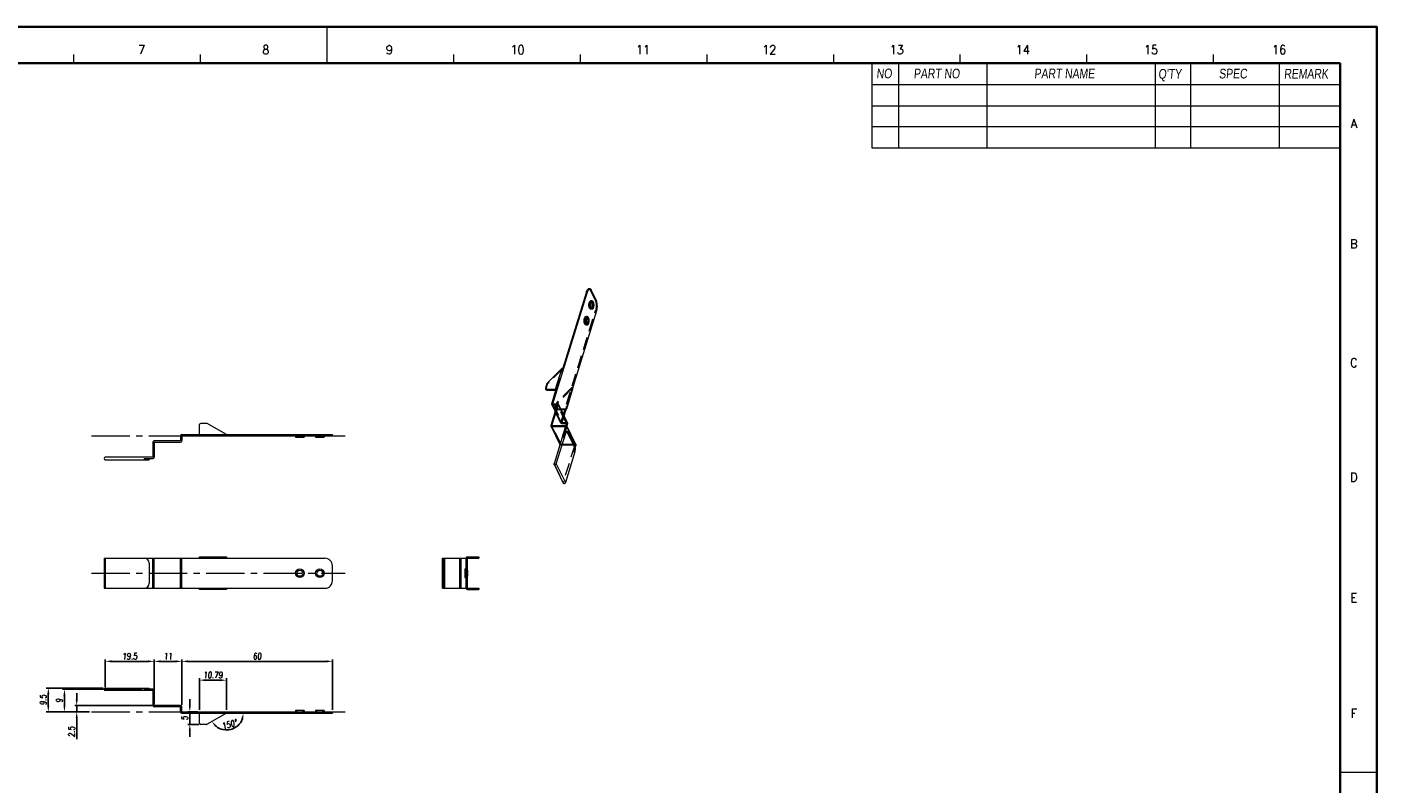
# Model space of a CAD drawing. Header units: millimetres. Extents: x 4065 to 8083, y -652 to 5416.
# Tile 12 of 256: x 4446 to 4984, y -350 to -49. Entities that reach past the tile are written whole.
import ezdxf
from ezdxf.enums import TextEntityAlignment as Align

# ---------------------------------------------------------------- set-up
doc = ezdxf.new("R2010")
doc.units = ezdxf.units.MM
doc.header["$LTSCALE"] = 0.8
doc.header["$PDMODE"] = 3
doc.header["$PDSIZE"] = 0.3125
doc.linetypes.add('CENTER2', pattern=[28.575, 19.05, -3.175, 3.175, -3.175])
doc.linetypes.add('HIDDEN', pattern=[9.525, 6.35, -3.175])
doc.layers.get('0').update_dxf_attribs({"linetype": 'CONTINUOUS', "lineweight": 0})
doc.layers.get('Defpoints').update_dxf_attribs({"linetype": 'CONTINUOUS', "lineweight": 0})
for name, color, linetype, lineweight in [('2', 3, 'CONTINUOUS', 0), ('3', 5, 'HIDDEN', 0), ('4', 1, 'CENTER2', 9)]:
    doc.layers.add(name, color=color, linetype=linetype, lineweight=lineweight)
doc.styles.get("Standard").update_dxf_attribs({"font": 'romans.shx', "width": 0.8, "oblique": 5, "bigfont": 'whgtxt.shx'})
doc.dimstyles.get("Standard").update_dxf_attribs({"dimtxt": 2.5, "dimasz": 2.5, "dimexe": 0.8, "dimexo": 0.8, "dimgap": 0.8, "dimtad": 1, "dimdsep": 46, "dimtxsty": 'Standard', "dimcen": 0, "dimclrd": 3, "dimclre": 3, "dimclrt": 3, "dimazin": 0, "dimtp": 0.001, "dimtm": 0.001, "dimtfac": 1, "dimtmove": 0, "dimatfit": 3, "dimfxl": 0, "dimtolj": 1, "dimarcsym": 0})

# ---------------------------------------------------------------- blocks, each defined once
blk = doc.blocks.new('*D637')
at = {"layer": '2', "color": 3, "lineweight": -2}
for p, q in [((4511.16, -319.32), (4511.16, -316.82)), ((4514.2, -321.82), (4510.36, -321.82)), ((4511.16, -321.82), (4511.16, -326.82)), ((4514.7, -326.82), (4510.36, -326.82)), ((4511.16, -329.32), (4511.16, -331.82))]:
    blk.add_line(p, q, dxfattribs=at)
at = {"layer": '2', "color": 3}
for points in [[(4510.75, -319.32), (4511.58, -319.32), (4511.16, -321.82)], [(4510.75, -329.32), (4511.58, -329.32), (4511.16, -326.82)]]:
    blk.add_solid(points, dxfattribs=at)
at = {"layer": 'Defpoints', "color": 0}
for p in [(4515, -321.82), (4511.16, -326.82), (4515.5, -326.82)]:
    blk.add_point(p, dxfattribs=at)
at = {"layer": '2', "color": 3, "insert": (4509.11, -324.32), "char_height": 2.5, "attachment_point": 5, "rotation": 90}
blk.add_mtext('\\A1;5', dxfattribs=at)
blk = doc.blocks.new('*D638')
at = {"layer": '2', "color": 3, "lineweight": -2}
for p, q in [((4515, -321.02), (4515, -308.4)), ((4517.5, -309.2), (4523.3, -309.2)), ((4525.8, -321.02), (4525.8, -308.4))]:
    blk.add_line(p, q, dxfattribs=at)
at = {"layer": '2', "color": 3}
for points in [[(4517.5, -308.78), (4517.5, -309.62), (4515, -309.2)], [(4523.3, -308.78), (4523.3, -309.62), (4525.8, -309.2)]]:
    blk.add_solid(points, dxfattribs=at)
at = {"layer": 'Defpoints', "color": 0}
for p in [(4525.8, -309.2), (4515, -321.82), (4525.8, -321.82)]:
    blk.add_point(p, dxfattribs=at)
at = {"layer": '2', "color": 3, "insert": (4520.4, -307.15), "char_height": 2.5, "attachment_point": 5}
blk.add_mtext('\\A1;10.79', dxfattribs=at)
blk = doc.blocks.new('*D639')
at = {"layer": '2', "color": 3, "lineweight": -2}
blk.add_arc((4525.8, -322.32), 6.72, 231.4268, 338.5732, dxfattribs=at)
at = {"layer": '2', "color": 3}
for points in [[(4531.65, -324.7), (4532.47, -324.86), (4532.52, -322.32)], [(4521.29, -327.85), (4521.92, -327.31), (4519.97, -325.69)]]:
    blk.add_solid(points, dxfattribs=at)
at = {"layer": 'Defpoints', "color": 0}
for p in [(4508, -322.32), (4525.8, -322.32), (4568, -322.32), (4518.12, -326.76), (4524.63, -328.95)]:
    blk.add_point(p, dxfattribs=at)
at = {"layer": '2', "color": 3, "insert": (4527.01, -326.84), "char_height": 2.5, "attachment_point": 5, "rotation": 15}
blk.add_mtext('\\A1;150°', dxfattribs=at)
blk = doc.blocks.new('*D640')
at = {"layer": '2', "color": 3, "lineweight": -2}
for p, q in [((4466.11, -316.82), (4466.11, -314.32)), ((4496.2, -319.32), (4465.31, -319.32)), ((4471.2, -321.82), (4465.31, -321.82)), ((4466.11, -319.32), (4466.11, -321.82)), ((4466.11, -324.32), (4466.11, -332.7))]:
    blk.add_line(p, q, dxfattribs=at)
at = {"layer": '2', "color": 3}
for points in [[(4465.7, -316.82), (4466.53, -316.82), (4466.11, -319.32)], [(4465.7, -324.32), (4466.53, -324.32), (4466.11, -321.82)]]:
    blk.add_solid(points, dxfattribs=at)
at = {"layer": 'Defpoints', "color": 0}
for p in [(4466.11, -319.32), (4472, -321.82), (4497, -319.32)]:
    blk.add_point(p, dxfattribs=at)
at = {"layer": '2', "color": 3, "insert": (4464.06, -329.76), "char_height": 2.5, "attachment_point": 5, "rotation": 90}
blk.add_mtext('\\A1;2.5', dxfattribs=at)
blk = doc.blocks.new('*D641')
at = {"layer": '2', "color": 3, "lineweight": -2}
for p, q in [((4492.2, -312.82), (4460.42, -312.82)), ((4461.22, -319.32), (4461.22, -315.32)), ((4471.2, -321.82), (4460.42, -321.82))]:
    blk.add_line(p, q, dxfattribs=at)
at = {"layer": '2', "color": 3}
for points in [[(4460.81, -315.32), (4461.64, -315.32), (4461.22, -312.82)], [(4460.81, -319.32), (4461.64, -319.32), (4461.22, -321.82)]]:
    blk.add_solid(points, dxfattribs=at)
at = {"layer": 'Defpoints', "color": 0}
for p in [(4461.22, -312.82), (4493, -312.82), (4472, -321.82)]:
    blk.add_point(p, dxfattribs=at)
at = {"layer": '2', "color": 3, "insert": (4459.17, -317.32), "char_height": 2.5, "attachment_point": 5, "rotation": 90}
blk.add_mtext('\\A1;9', dxfattribs=at)
blk = doc.blocks.new('*D642')
at = {"layer": '2', "color": 3, "lineweight": -2}
for p, q in [((4497, -318.52), (4497, -300.9)), ((4508, -319.02), (4508, -300.9)), ((4505.5, -301.7), (4499.5, -301.7))]:
    blk.add_line(p, q, dxfattribs=at)
at = {"layer": '2', "color": 3}
for points in [[(4499.5, -301.28), (4499.5, -302.11), (4497, -301.7)], [(4505.5, -301.28), (4505.5, -302.11), (4508, -301.7)]]:
    blk.add_solid(points, dxfattribs=at)
at = {"layer": 'Defpoints', "color": 0}
for p in [(4497, -301.7), (4497, -319.32), (4508, -319.82)]:
    blk.add_point(p, dxfattribs=at)
at = {"layer": '2', "color": 3, "insert": (4502.5, -299.65), "char_height": 2.5, "attachment_point": 5}
blk.add_mtext('\\A1;11', dxfattribs=at)
blk = doc.blocks.new('*D643')
at = {"layer": '2', "color": 3, "lineweight": -2}
for p, q in [((4477.5, -312.02), (4477.5, -300.9)), ((4497, -312.52), (4497, -300.9)), ((4494.5, -301.7), (4480, -301.7))]:
    blk.add_line(p, q, dxfattribs=at)
at = {"layer": '2', "color": 3}
for points in [[(4480, -301.28), (4480, -302.11), (4477.5, -301.7)], [(4494.5, -301.28), (4494.5, -302.11), (4497, -301.7)]]:
    blk.add_solid(points, dxfattribs=at)
at = {"layer": 'Defpoints', "color": 0}
for p in [(4477.5, -301.7), (4477.5, -312.82), (4497, -313.32)]:
    blk.add_point(p, dxfattribs=at)
at = {"layer": '2', "color": 3, "insert": (4487.25, -299.65), "char_height": 2.5, "attachment_point": 5}
blk.add_mtext('\\A1;19.5', dxfattribs=at)
blk = doc.blocks.new('*D644')
at = {"layer": '2', "color": 3, "lineweight": -2}
for p, q in [((4508, -319.02), (4508, -300.9)), ((4568, -321.02), (4568, -300.9)), ((4510.5, -301.7), (4565.5, -301.7))]:
    blk.add_line(p, q, dxfattribs=at)
at = {"layer": '2', "color": 3}
for points in [[(4510.5, -301.28), (4510.5, -302.11), (4508, -301.7)], [(4565.5, -301.28), (4565.5, -302.11), (4568, -301.7)]]:
    blk.add_solid(points, dxfattribs=at)
at = {"layer": 'Defpoints', "color": 0}
for p in [(4568, -301.7), (4508, -319.82), (4568, -321.82)]:
    blk.add_point(p, dxfattribs=at)
at = {"layer": '2', "color": 3, "insert": (4538, -299.65), "char_height": 2.5, "attachment_point": 5}
blk.add_mtext('\\A1;60', dxfattribs=at)
blk = doc.blocks.new('*D645')
at = {"layer": '2', "color": 3, "lineweight": -2}
for p, q in [((4476.7, -312.32), (4454, -312.32)), ((4454.8, -319.32), (4454.8, -314.82)), ((4471.2, -321.82), (4454, -321.82))]:
    blk.add_line(p, q, dxfattribs=at)
at = {"layer": '2', "color": 3}
for points in [[(4454.38, -314.82), (4455.22, -314.82), (4454.8, -312.32)], [(4454.38, -319.32), (4455.22, -319.32), (4454.8, -321.82)]]:
    blk.add_solid(points, dxfattribs=at)
at = {"layer": 'Defpoints', "color": 0}
for p in [(4454.8, -312.32), (4477.5, -312.32), (4472, -321.82)]:
    blk.add_point(p, dxfattribs=at)
at = {"layer": '2', "color": 3, "insert": (4452.75, -317.07), "char_height": 2.5, "attachment_point": 5, "rotation": 90}
blk.add_mtext('\\A1;9.5', dxfattribs=at)

msp = doc.modelspace()

# ---------------------------------------------------------------- linework, layer by layer
at = {"color": 7, "linetype": 'Continuous'}
for p, q in [((4565.909, -63.322), (4565.909, -49.211)), ((4465.016, -63.322), (4465.016, -59.794)), ((4515.463, -63.322), (4515.463, -59.794)), ((4616.355, -63.322), (4616.355, -59.794)), ((4666.801, -63.322), (4666.801, -59.794)), ((4717.248, -63.322), (4717.248, -59.794)), ((4767.694, -63.322), (4767.694, -59.794)), ((4818.14, -63.322), (4818.14, -59.794)), ((4868.586, -63.322), (4868.586, -59.794)), ((4919.032, -63.322), (4919.032, -59.794)), ((4969.479, -345.891), (4983.589, -345.891))]:
    msp.add_line(p, q, dxfattribs=at)
at = {"color": 7, "linetype": 'Continuous', "lineweight": 35}
for p in [(4162.339, -63.322), (4969.479, -628.461)]:
    msp.add_line(p, (4969.479, -63.322), dxfattribs=at)
for p, q in [((4782.863, -63.322), (4782.863, -97.039)), ((4793.446, -63.322), (4793.446, -97.039)), ((4782.863, -97.039), (4969.479, -97.039)), ((4655.82, -199.052), (4669.618, -154.402)), ((4669.157, -154.402), (4659.75, -184.844)), ((4669.618, -154.402), (4669.157, -154.402)), ((4670.533, -153.267), (4670.072, -153.267)), ((4673.089, -157.647), (4671.259, -153.917)), ((4671.424, -157.999), (4670.964, -157.999)), ((4660.286, -203.903), (4673.278, -161.862)), ((4669.488, -164.265), (4669.027, -164.265)), ((4671.424, -161.399), (4670.964, -161.399)), ((4669.488, -167.665), (4669.027, -167.665)), ((4659.514, -184.803), (4653.573, -190.817)), ((4656.901, -193.258), (4659.514, -184.803)), ((4653.45, -191.013), (4652.878, -192.866)), ((4652.889, -193.087), (4653.042, -193.397)), ((4653.217, -193.258), (4653.37, -193.569)), ((4653.217, -193.258), (4656.901, -193.258)), ((4653.37, -193.569), (4657.514, -193.569)), ((4655.359, -199.052), (4657.054, -193.569)), ((4663.805, -192.72), (4661.192, -201.176)), ((4657.541, -199.444), (4654.999, -207.669)), ((4656.735, -202.052), (4655.371, -199.272)), ((4655.46, -207.669), (4658.002, -199.444)), ((4656.829, -201.747), (4655.699, -199.444)), ((4655.699, -199.444), (4657.541, -199.444)), ((4655.82, -199.052), (4657.662, -199.052)), ((4661.65, -206.683), (4657.99, -199.223)), ((4661.662, -206.903), (4658.002, -199.444)), ((4515.002, -211.856), (4515.002, -207.356)), ((4517.868, -206.856), (4515.502, -206.856)), ((4525.797, -211.356), (4518.118, -206.923)), ((4655.011, -207.889), (4658.636, -215.275)), ((4655.339, -208.06), (4660.865, -208.06)), ((4655.339, -208.06), (4658.73, -214.97)), ((4655.46, -207.669), (4660.986, -207.669)), ((4660.865, -208.06), (4656.266, -222.944)), ((4660.479, -210.802), (4661.326, -208.06)), ((4664.975, -215.299), (4661.314, -207.84)), ((4664.986, -215.52), (4661.326, -208.06)), ((4661.662, -206.903), (4661.35, -207.913)), ((4496.502, -214.356), (4496.502, -220.356)), ((4507.502, -213.856), (4497.002, -213.856)), ((4497.002, -214.356), (4497.002, -220.356)), ((4497.002, -214.356), (4507.502, -214.356)), ((4507.502, -211.856), (4507.502, -213.856)), ((4508.002, -211.356), (4568.002, -211.356)), ((4508.002, -211.856), (4508.002, -213.856)), ((4508.002, -211.856), (4568.002, -211.856)), ((4525.797, -211.356), (4525.797, -211.856)), ((4553.302, -211.856), (4553.302, -212.356)), ((4553.302, -212.356), (4556.702, -212.356)), ((4556.702, -211.856), (4556.702, -212.356)), ((4561.302, -211.856), (4561.302, -212.356)), ((4561.302, -212.356), (4564.702, -212.356)), ((4564.702, -211.856), (4564.702, -212.356)), ((4565.002, -211.856), (4565.002, -211.356)), ((4568.002, -211.856), (4568.002, -211.356)), ((4657.187, -222.944), (4660.939, -210.802)), ((4660.479, -210.802), (4660.939, -210.802)), ((4661.089, -210.045), (4661.549, -210.045)), ((4662.033, -210.479), (4664.474, -215.451)), ((4496.502, -220.356), (4477.502, -220.356)), ((4664.6, -218.261), (4660.848, -230.403)), ((4664.986, -215.52), (4664.723, -216.373)), ((4477.502, -221.356), (4495.002, -221.356)), ((4493.002, -220.856), (4493.002, -221.356)), ((4493.002, -220.856), (4496.502, -220.856)), ((4495.002, -220.856), (4495.002, -221.356)), ((4656.278, -223.164), (4659.938, -230.623)), ((4657.187, -222.944), (4660.848, -230.403)), ((4477.002, -260.59), (4477.002, -272.59)), ((4477.002, -260.59), (4565.002, -260.59)), ((4477.502, -260.59), (4477.502, -272.59)), ((4495.002, -262.59), (4495.002, -270.59)), ((4496.502, -272.59), (4496.502, -260.59)), ((4497.002, -272.59), (4497.002, -260.59)), ((4507.502, -272.59), (4507.502, -260.59)), ((4508.002, -272.59), (4508.002, -260.59)), ((4515.002, -260.59), (4515.002, -260.09)), ((4515.002, -260.09), (4525.797, -260.09)), ((4525.797, -260.09), (4525.797, -260.59)), ((4611.799, -272.59), (4611.799, -260.59)), ((4611.799, -260.59), (4626.299, -260.59)), ((4612.299, -262.59), (4611.799, -262.59)), ((4612.299, -272.59), (4612.299, -260.59)), ((4612.799, -272.59), (4612.799, -260.59)), ((4618.799, -272.59), (4618.799, -260.59)), ((4619.299, -272.59), (4619.299, -260.59)), ((4621.299, -272.59), (4621.299, -260.59)), ((4621.799, -273.09), (4621.799, -260.09)), ((4621.799, -260.09), (4626.299, -260.09)), ((4626.232, -260.09), (4626.232, -260.59)), ((4626.299, -260.09), (4626.299, -260.59)), ((4568.002, -269.59), (4568.002, -263.59)), ((4620.799, -264.89), (4620.799, -268.29)), ((4620.799, -264.89), (4621.299, -264.89)), ((4620.799, -268.29), (4621.299, -268.29)), ((4621.299, -263.59), (4621.799, -263.59)), ((4477.002, -272.59), (4565.002, -272.59)), ((4515.002, -273.09), (4515.002, -272.59)), ((4525.797, -273.09), (4515.002, -273.09)), ((4525.797, -272.59), (4525.797, -273.09)), ((4612.299, -270.59), (4611.799, -270.59)), ((4611.799, -272.59), (4626.299, -272.59)), ((4621.299, -269.59), (4621.799, -269.59)), ((4621.799, -273.09), (4626.299, -273.09)), ((4626.232, -272.59), (4626.232, -273.09)), ((4626.299, -272.59), (4626.299, -273.09)), ((4477.502, -312.324), (4495.002, -312.324)), ((4496.502, -313.324), (4477.502, -313.324)), ((4493.002, -312.824), (4493.002, -312.324)), ((4496.502, -312.824), (4493.002, -312.824)), ((4495.002, -312.824), (4495.002, -312.324)), ((4496.502, -313.324), (4496.502, -319.324)), ((4497.002, -319.324), (4497.002, -313.324)), ((4507.502, -319.324), (4497.002, -319.324)), ((4507.502, -319.824), (4497.002, -319.824)), ((4507.502, -321.824), (4507.502, -319.824)), ((4508.002, -321.824), (4508.002, -319.824)), ((4508.002, -321.824), (4568.002, -321.824)), ((4508.002, -322.324), (4568.002, -322.324)), ((4515.002, -326.324), (4515.002, -321.824)), ((4525.797, -322.324), (4518.118, -326.757)), ((4525.797, -321.824), (4525.797, -322.324)), ((4556.702, -321.324), (4553.302, -321.324)), ((4553.302, -321.324), (4553.302, -321.824)), ((4556.702, -321.324), (4556.702, -321.824)), ((4564.702, -321.324), (4561.302, -321.324)), ((4561.302, -321.324), (4561.302, -321.824)), ((4564.702, -321.324), (4564.702, -321.824)), ((4565.002, -321.824), (4565.002, -322.324)), ((4568.002, -321.824), (4568.002, -322.324)), ((4517.868, -326.824), (4515.502, -326.824))]:
    msp.add_line(p, q)
at = {"color": 7}
for p, q in [((4828.723, -63.322), (4828.723, -97.039)), ((4895.75, -63.322), (4895.75, -97.039)), ((4909.86, -63.322), (4909.86, -97.039)), ((4945.137, -63.322), (4945.137, -97.039)), ((4782.863, -71.789), (4969.479, -71.789)), ((4782.863, -80.255), (4969.479, -80.255)), ((4782.863, -88.573), (4969.479, -88.573))]:
    msp.add_line(p, q, dxfattribs=at)
at = {"color": 7, "linetype": 'Continuous', "lineweight": 35}
msp.add_lwpolyline([(4144.145, -48.891), (4144.145, -642.891), (4984.145, -642.891), (4984.145, -48.891)], close=True, dxfattribs=at)
for centre, radius in [((4555.002, -266.59), 1.7), ((4555.002, -266.59), 1.2), ((4563.002, -266.59), 1.7), ((4563.002, -266.59), 1.2)]:
    msp.add_circle(centre, radius)
for centre, radius, start, end in [((4667.911, -159.699), 3.059, 356.9442, 2.94588), ((4665.975, -165.965), 3.059, 356.9442, 2.94588), ((4515.502, -207.356), 0.5, 90, 180), ((4517.868, -207.356), 0.5, 60, 90), ((4497.002, -214.356), 0.5, 90, 180), ((4508.002, -211.856), 0.5, 90, 180), ((4507.502, -213.856), 0.5, 270, 0), ((4477.502, -220.856), 0.5, 90, 270), ((4496.502, -220.356), 0.5, 270, 0), ((4493.002, -262.59), 2, 0, 90), ((4565.002, -263.59), 3, 0, 90), ((4621.799, -260.59), 0.5, 90, 180), ((4493.002, -270.59), 2, 270, 0), ((4565.002, -269.59), 3, 270, 0), ((4621.799, -272.59), 0.5, 180, 270), ((4477.502, -312.824), 0.5, 90, 270), ((4496.502, -313.324), 0.5, 0, 90), ((4497.002, -319.324), 0.5, 180, 270), ((4507.502, -319.824), 0.5, 0, 90), ((4508.002, -321.824), 0.5, 180, 270), ((4515.502, -326.324), 0.5, 180, 270), ((4517.868, -326.324), 0.5, 270, 300)]:
    msp.add_arc(centre, radius, start, end)
for points, knots in [([(4669.157, -154.402), (4669.208, -154.239), (4669.317, -153.947), (4669.506, -153.624), (4669.677, -153.437), (4669.804, -153.341), (4669.936, -153.281), (4670.028, -153.267), (4670.072, -153.267)], [0, 0, 0, 0, 0.3318733, 0.6055977, 0.7205771, 0.8224609, 0.9140904, 1, 1, 1, 1]), ([(4670.198, -153.393), (4670.136, -153.441), (4670.017, -153.563), (4669.865, -153.792), (4669.728, -154.077), (4669.653, -154.289), (4669.618, -154.402)], [0, 0, 0, 0, 0.1976333, 0.429967, 0.6982511, 1, 1, 1, 1]), ([(4670.533, -153.267), (4670.476, -153.267), (4670.354, -153.291), (4670.248, -153.354), (4670.198, -153.393)], [0, 0, 0, 0, 0.4745823, 1, 1, 1, 1]), ([(4671.259, -153.917), (4671.212, -153.821), (4671.113, -153.648), (4670.936, -153.437), (4670.743, -153.301), (4670.599, -153.267), (4670.533, -153.267)], [0, 0, 0, 0, 0.3158648, 0.5821146, 0.8045472, 1, 1, 1, 1]), ([(4670.552, -161.03), (4670.492, -160.908), (4670.397, -160.625), (4670.316, -160.161), (4670.292, -159.655), (4670.326, -159.153), (4670.416, -158.7), (4670.536, -158.377), (4670.659, -158.182), (4670.754, -158.08), (4670.855, -158.014), (4670.929, -157.999), (4670.964, -157.999)], [0, 0, 0, 0, 0.1234721, 0.2690992, 0.4261389, 0.5820866, 0.7246088, 0.8434407, 0.8920936, 0.9334585, 0.9686047, 1, 1, 1, 1]), ([(4670.964, -161.399), (4670.926, -161.399), (4670.845, -161.38), (4670.735, -161.303), (4670.635, -161.183), (4670.579, -161.085), (4670.552, -161.03)], [0, 0, 0, 0, 0.1954425, 0.4178625, 0.6841654, 1, 1, 1, 1]), ([(4671.013, -161.03), (4670.953, -160.908), (4670.858, -160.625), (4670.777, -160.161), (4670.753, -159.655), (4670.787, -159.153), (4670.877, -158.7), (4670.997, -158.377), (4671.12, -158.182), (4671.214, -158.08), (4671.316, -158.014), (4671.39, -157.999), (4671.424, -157.999)], [0, 0, 0, 0, 0.1234758, 0.2691072, 0.4261531, 0.5821029, 0.7246268, 0.8434537, 0.8921009, 0.9334601, 0.9686063, 1, 1, 1, 1]), ([(4671.425, -158.499), (4671.4, -158.499), (4671.348, -158.51), (4671.276, -158.556), (4671.21, -158.628), (4671.123, -158.766), (4671.038, -158.994), (4670.974, -159.313), (4670.95, -159.668), (4670.967, -160.025), (4671.024, -160.352), (4671.092, -160.552), (4671.134, -160.639)], [0, 0, 0, 0, 0.031392, 0.066531, 0.1078751, 0.1565203, 0.2753322, 0.4178519, 0.5738081, 0.7308677, 0.8765162, 1, 1, 1, 1]), ([(4671.425, -161.399), (4671.387, -161.399), (4671.306, -161.38), (4671.196, -161.303), (4671.096, -161.183), (4671.04, -161.085), (4671.013, -161.03)], [0, 0, 0, 0, 0.1954237, 0.4178592, 0.6842401, 1, 1, 1, 1]), ([(4671.134, -160.639), (4671.153, -160.677), (4671.192, -160.746), (4671.263, -160.831), (4671.34, -160.885), (4671.398, -160.899), (4671.424, -160.899)], [0, 0, 0, 0, 0.3156391, 0.5821242, 0.8045981, 1, 1, 1, 1]), ([(4671.424, -157.999), (4671.462, -157.999), (4671.543, -158.018), (4671.653, -158.095), (4671.753, -158.214), (4671.809, -158.312), (4671.836, -158.367)], [0, 0, 0, 0, 0.1954237, 0.4178592, 0.6842401, 1, 1, 1, 1]), ([(4671.424, -160.899), (4671.449, -160.899), (4671.501, -160.888), (4671.573, -160.842), (4671.639, -160.77), (4671.726, -160.632), (4671.811, -160.404), (4671.874, -160.084), (4671.899, -159.73), (4671.882, -159.373), (4671.825, -159.045), (4671.757, -158.845), (4671.715, -158.759)], [0, 0, 0, 0, 0.031392, 0.066531, 0.1078751, 0.1565203, 0.2753322, 0.4178519, 0.5738081, 0.7308677, 0.8765162, 1, 1, 1, 1]), ([(4671.836, -158.367), (4671.896, -158.489), (4671.991, -158.773), (4672.072, -159.236), (4672.096, -159.743), (4672.062, -160.245), (4671.972, -160.697), (4671.852, -161.02), (4671.729, -161.216), (4671.635, -161.318), (4671.533, -161.383), (4671.459, -161.399), (4671.425, -161.399)], [0, 0, 0, 0, 0.1234758, 0.2691072, 0.4261531, 0.5821029, 0.7246268, 0.8434537, 0.8921009, 0.9334601, 0.9686063, 1, 1, 1, 1]), ([(4671.715, -158.759), (4671.696, -158.72), (4671.657, -158.651), (4671.586, -158.567), (4671.508, -158.512), (4671.451, -158.499), (4671.425, -158.499)], [0, 0, 0, 0, 0.3156391, 0.5821242, 0.8045981, 1, 1, 1, 1]), ([(4673.278, -161.862), (4673.328, -161.699), (4673.413, -161.355), (4673.524, -160.619), (4673.552, -159.668), (4673.444, -158.739), (4673.269, -158.072), (4673.154, -157.779), (4673.089, -157.647)], [0, 0, 0, 0, 0.1186463, 0.2475094, 0.519266, 0.7807498, 0.8973685, 1, 1, 1, 1]), ([(4668.616, -167.297), (4668.556, -167.175), (4668.46, -166.891), (4668.38, -166.428), (4668.356, -165.921), (4668.39, -165.419), (4668.48, -164.967), (4668.6, -164.644), (4668.723, -164.448), (4668.817, -164.346), (4668.919, -164.281), (4668.993, -164.265), (4669.027, -164.265)], [0, 0, 0, 0, 0.1234721, 0.2690992, 0.4261389, 0.5820866, 0.7246088, 0.8434407, 0.8920936, 0.9334585, 0.9686047, 1, 1, 1, 1]), ([(4669.076, -167.297), (4669.016, -167.175), (4668.921, -166.891), (4668.84, -166.428), (4668.816, -165.921), (4668.85, -165.419), (4668.94, -164.967), (4669.06, -164.644), (4669.183, -164.448), (4669.278, -164.346), (4669.379, -164.281), (4669.453, -164.265), (4669.488, -164.265)], [0, 0, 0, 0, 0.1234758, 0.2691072, 0.4261531, 0.5821029, 0.7246268, 0.8434537, 0.8921009, 0.9334601, 0.9686063, 1, 1, 1, 1]), ([(4669.488, -164.765), (4669.464, -164.765), (4669.411, -164.776), (4669.34, -164.822), (4669.273, -164.894), (4669.186, -165.032), (4669.101, -165.26), (4669.038, -165.58), (4669.014, -165.934), (4669.031, -166.292), (4669.088, -166.619), (4669.155, -166.819), (4669.197, -166.905)], [0, 0, 0, 0, 0.031392, 0.066531, 0.1078751, 0.1565203, 0.2753322, 0.4178519, 0.5738081, 0.7308677, 0.8765162, 1, 1, 1, 1]), ([(4669.488, -164.265), (4669.526, -164.265), (4669.607, -164.284), (4669.716, -164.361), (4669.817, -164.481), (4669.873, -164.579), (4669.899, -164.634)], [0, 0, 0, 0, 0.1954237, 0.4178592, 0.6842401, 1, 1, 1, 1]), ([(4669.899, -164.634), (4669.959, -164.756), (4670.055, -165.039), (4670.135, -165.503), (4670.16, -166.009), (4670.125, -166.512), (4670.036, -166.964), (4669.916, -167.287), (4669.792, -167.482), (4669.698, -167.585), (4669.596, -167.65), (4669.523, -167.665), (4669.488, -167.665)], [0, 0, 0, 0, 0.1234758, 0.2691072, 0.4261531, 0.5821029, 0.7246268, 0.8434537, 0.8921009, 0.9334601, 0.9686063, 1, 1, 1, 1]), ([(4669.778, -165.025), (4669.759, -164.987), (4669.72, -164.918), (4669.649, -164.833), (4669.572, -164.779), (4669.515, -164.765), (4669.488, -164.765)], [0, 0, 0, 0, 0.3156391, 0.5821242, 0.8045981, 1, 1, 1, 1]), ([(4669.488, -167.165), (4669.512, -167.165), (4669.564, -167.154), (4669.636, -167.108), (4669.703, -167.036), (4669.79, -166.898), (4669.875, -166.67), (4669.938, -166.351), (4669.962, -165.997), (4669.945, -165.639), (4669.888, -165.312), (4669.821, -165.112), (4669.778, -165.025)], [0, 0, 0, 0, 0.031392, 0.066531, 0.1078751, 0.1565203, 0.2753322, 0.4178519, 0.5738081, 0.7308677, 0.8765162, 1, 1, 1, 1]), ([(4669.028, -167.665), (4668.99, -167.665), (4668.909, -167.646), (4668.799, -167.569), (4668.698, -167.45), (4668.643, -167.352), (4668.616, -167.297)], [0, 0, 0, 0, 0.1954425, 0.4178625, 0.6841654, 1, 1, 1, 1]), ([(4669.488, -167.665), (4669.45, -167.665), (4669.369, -167.646), (4669.259, -167.569), (4669.159, -167.45), (4669.103, -167.352), (4669.076, -167.297)], [0, 0, 0, 0, 0.1954237, 0.4178592, 0.6842401, 1, 1, 1, 1]), ([(4669.197, -166.905), (4669.216, -166.944), (4669.256, -167.013), (4669.327, -167.098), (4669.404, -167.152), (4669.461, -167.165), (4669.488, -167.165)], [0, 0, 0, 0, 0.3156391, 0.5821242, 0.8045981, 1, 1, 1, 1]), ([(4659.514, -184.803), (4659.577, -184.803), (4659.706, -184.82), (4659.884, -184.885), (4660.032, -184.981), (4660.105, -185.068), (4660.127, -185.113)], [0, 0, 0, 0, 0.2647047, 0.5366502, 0.7885462, 1, 1, 1, 1]), ([(4652.878, -192.866), (4652.866, -192.903), (4652.855, -192.979), (4652.873, -193.054), (4652.889, -193.087)], [0, 0, 0, 0, 0.5169853, 1, 1, 1, 1]), ([(4652.889, -193.087), (4652.902, -193.113), (4652.939, -193.163), (4653.045, -193.238), (4653.148, -193.258), (4653.217, -193.258)], [0, 0, 0, 0, 0.2276135, 0.4666931, 1, 1, 1, 1]), ([(4653.37, -193.569), (4653.301, -193.569), (4653.198, -193.549), (4653.091, -193.474), (4653.055, -193.424), (4653.042, -193.397)], [0, 0, 0, 0, 0.5333069, 0.7723865, 1, 1, 1, 1]), ([(4653.573, -190.817), (4653.558, -190.832), (4653.507, -190.889), (4653.467, -190.959), (4653.45, -191.013)], [0, 0, 0, 0, 0.2649236, 1, 1, 1, 1]), ([(4657.514, -193.569), (4657.492, -193.523), (4657.419, -193.437), (4657.271, -193.341), (4657.093, -193.275), (4656.965, -193.258), (4656.901, -193.258)], [0, 0, 0, 0, 0.2114538, 0.4633498, 0.7352953, 1, 1, 1, 1]), ([(4663.788, -192.573), (4663.8, -192.596), (4663.816, -192.645), (4663.812, -192.697), (4663.805, -192.72)], [0, 0, 0, 0, 0.525206, 1, 1, 1, 1]), ([(4655.359, -199.052), (4655.348, -199.089), (4655.337, -199.165), (4655.355, -199.24), (4655.371, -199.272)], [0, 0, 0, 0, 0.5169853, 1, 1, 1, 1]), ([(4655.371, -199.272), (4655.384, -199.299), (4655.42, -199.349), (4655.527, -199.424), (4655.63, -199.444), (4655.699, -199.444)], [0, 0, 0, 0, 0.2276135, 0.4666931, 1, 1, 1, 1]), ([(4657.99, -199.223), (4657.977, -199.197), (4657.941, -199.147), (4657.834, -199.072), (4657.731, -199.052), (4657.662, -199.052)], [0, 0, 0, 0, 0.2276135, 0.4666931, 1, 1, 1, 1]), ([(4658.002, -199.444), (4658.013, -199.407), (4658.024, -199.331), (4658.006, -199.256), (4657.99, -199.223)], [0, 0, 0, 0, 0.5169853, 1, 1, 1, 1]), ([(4661.106, -201.281), (4661.126, -201.269), (4661.163, -201.238), (4661.186, -201.197), (4661.192, -201.175)], [0, 0, 0, 0, 0.5227446, 1, 1, 1, 1]), ([(4661.192, -201.175), (4661.199, -201.153), (4661.203, -201.101), (4661.187, -201.052), (4661.175, -201.028)], [0, 0, 0, 0, 0.474794, 1, 1, 1, 1]), ([(4654.999, -207.669), (4654.988, -207.706), (4654.977, -207.781), (4654.995, -207.856), (4655.011, -207.889)], [0, 0, 0, 0, 0.5169853, 1, 1, 1, 1]), ([(4655.011, -207.889), (4655.024, -207.915), (4655.06, -207.965), (4655.167, -208.041), (4655.27, -208.06), (4655.339, -208.06)], [0, 0, 0, 0, 0.2276135, 0.4666931, 1, 1, 1, 1]), ([(4661.314, -207.84), (4661.301, -207.814), (4661.265, -207.764), (4661.158, -207.688), (4661.055, -207.669), (4660.986, -207.669)], [0, 0, 0, 0, 0.2276135, 0.4666931, 1, 1, 1, 1]), ([(4661.326, -208.06), (4661.337, -208.023), (4661.349, -207.948), (4661.33, -207.872), (4661.314, -207.84)], [0, 0, 0, 0, 0.5169853, 1, 1, 1, 1]), ([(4661.65, -206.683), (4661.666, -206.715), (4661.685, -206.79), (4661.674, -206.866), (4661.662, -206.903)], [0, 0, 0, 0, 0.4830147, 1, 1, 1, 1]), ([(4660.479, -210.802), (4660.512, -210.693), (4660.585, -210.498), (4660.711, -210.283), (4660.825, -210.159), (4660.91, -210.094), (4660.998, -210.054), (4661.059, -210.045), (4661.089, -210.045)], [0, 0, 0, 0, 0.3318117, 0.6056103, 0.7205755, 0.8224404, 0.9140904, 1, 1, 1, 1]), ([(4661.549, -210.045), (4661.52, -210.045), (4661.458, -210.054), (4661.37, -210.094), (4661.286, -210.159), (4661.171, -210.283), (4661.046, -210.498), (4660.973, -210.693), (4660.939, -210.802)], [0, 0, 0, 0, 0.0859096, 0.1775596, 0.2794245, 0.3943897, 0.6681883, 1, 1, 1, 1]), ([(4662.033, -210.479), (4662.002, -210.414), (4661.936, -210.299), (4661.818, -210.158), (4661.689, -210.067), (4661.593, -210.045), (4661.549, -210.045)], [0, 0, 0, 0, 0.3157605, 0.5821411, 0.8045767, 1, 1, 1, 1]), ([(4664.6, -218.261), (4664.669, -218.036), (4664.76, -217.545), (4664.782, -216.799), (4664.71, -216.179), (4664.593, -215.735), (4664.517, -215.539), (4664.474, -215.451)], [0, 0, 0, 0, 0.2473203, 0.5191374, 0.780679, 0.89736, 1, 1, 1, 1]), ([(4664.975, -215.299), (4664.991, -215.332), (4665.009, -215.407), (4664.998, -215.483), (4664.986, -215.52)], [0, 0, 0, 0, 0.4830147, 1, 1, 1, 1]), ([(4656.278, -223.164), (4656.262, -223.131), (4656.243, -223.056), (4656.255, -222.98), (4656.266, -222.944)], [0, 0, 0, 0, 0.4830064, 1, 1, 1, 1]), ([(4657.187, -222.944), (4657.159, -223.034), (4657.031, -223.202), (4656.802, -223.317), (4656.601, -223.342), (4656.462, -223.321), (4656.347, -223.263), (4656.295, -223.198), (4656.278, -223.164)], [0, 0, 0, 0, 0.2518468, 0.529552, 0.6634681, 0.7864898, 0.8973861, 1, 1, 1, 1]), ([(4659.938, -230.623), (4659.955, -230.658), (4660.008, -230.722), (4660.123, -230.781), (4660.261, -230.801), (4660.462, -230.776), (4660.692, -230.661), (4660.82, -230.493), (4660.848, -230.403)], [0, 0, 0, 0, 0.1026139, 0.2135102, 0.3365319, 0.470448, 0.7481532, 1, 1, 1, 1])]:
    msp.add_open_spline(points, degree=3, knots=knots)
at = {"layer": '3'}
for p, q in [((4672.629, -157.647), (4670.799, -153.917)), ((4671.259, -153.917), (4670.799, -153.917)), ((4670.503, -158.499), (4671.424, -158.499)), ((4670.503, -160.899), (4671.424, -160.899)), ((4673.089, -157.647), (4672.629, -157.647)), ((4659.02, -206.511), (4672.818, -161.862)), ((4668.567, -164.765), (4669.488, -164.765)), ((4673.278, -161.862), (4672.818, -161.862)), ((4668.567, -167.165), (4669.488, -167.165)), ((4659.667, -185.113), (4653.725, -191.128)), ((4657.054, -193.569), (4659.75, -184.844)), ((4659.667, -185.113), (4659.514, -184.803)), ((4659.667, -185.113), (4660.127, -185.113)), ((4652.878, -192.866), (4653.03, -193.177)), ((4653.603, -191.324), (4653.03, -193.177)), ((4653.45, -191.013), (4653.603, -191.324)), ((4653.573, -190.817), (4653.725, -191.128)), ((4663.327, -192.573), (4657.386, -198.587)), ((4663.48, -192.883), (4657.538, -198.898)), ((4663.48, -192.883), (4660.867, -201.339)), ((4663.327, -192.573), (4663.788, -192.573)), ((4663.327, -192.573), (4663.48, -192.883)), ((4657.263, -198.783), (4656.691, -200.636)), ((4657.263, -198.783), (4657.416, -199.094)), ((4657.386, -198.587), (4657.538, -198.898)), ((4659.02, -206.511), (4655.359, -199.052)), ((4655.82, -199.052), (4659.481, -206.511)), ((4656.691, -200.636), (4656.843, -200.947)), ((4659.032, -206.732), (4656.735, -202.052)), ((4659.359, -206.903), (4656.829, -201.747)), ((4657.416, -199.094), (4656.843, -200.947)), ((4657.03, -201.028), (4661.175, -201.028)), ((4657.03, -201.028), (4657.183, -201.339)), ((4657.183, -201.339), (4660.867, -201.339)), ((4661.202, -206.903), (4657.541, -199.444)), ((4661.323, -206.511), (4657.662, -199.052)), ((4659.481, -206.511), (4660.286, -203.903)), ((4654.999, -207.669), (4658.66, -215.128)), ((4659.12, -215.128), (4655.46, -207.669)), ((4661.202, -206.903), (4658.66, -215.128)), ((4661.35, -207.913), (4659.12, -215.128)), ((4659.359, -206.903), (4661.202, -206.903)), ((4659.481, -206.511), (4661.323, -206.511)), ((4664.526, -215.52), (4660.865, -208.06)), ((4664.647, -215.128), (4660.986, -207.669)), ((4553.802, -211.356), (4556.202, -211.356)), ((4553.802, -211.356), (4553.802, -212.356)), ((4553.802, -211.356), (4553.802, -212.356)), ((4556.202, -211.356), (4556.202, -212.356)), ((4556.202, -212.356), (4556.202, -211.356)), ((4561.802, -211.356), (4564.202, -211.356)), ((4561.802, -211.356), (4561.802, -212.356)), ((4561.802, -211.356), (4561.802, -212.356)), ((4564.202, -211.356), (4564.202, -212.356)), ((4564.202, -212.356), (4564.202, -211.356)), ((4658.73, -214.97), (4658.999, -215.52)), ((4659.12, -215.128), (4664.647, -215.128)), ((4661.573, -210.479), (4662.033, -210.479)), ((4664.013, -215.451), (4661.573, -210.479)), ((4658.636, -215.275), (4658.672, -215.348)), ((4664.526, -215.52), (4658.999, -215.52)), ((4664.526, -215.52), (4659.927, -230.403)), ((4664.013, -215.451), (4664.474, -215.451)), ((4664.723, -216.373), (4664.139, -218.261)), ((4664.139, -218.261), (4664.6, -218.261)), ((4656.266, -222.944), (4659.927, -230.403)), ((4515.502, -260.09), (4515.502, -260.59)), ((4517.868, -260.09), (4517.868, -260.59)), ((4518.118, -260.09), (4518.118, -260.59)), ((4625.799, -260.09), (4625.799, -260.59)), ((4621.799, -265.39), (4620.799, -265.39)), ((4621.799, -267.79), (4620.799, -267.79)), ((4621.799, -265.39), (4621.799, -267.79)), ((4515.502, -272.59), (4515.502, -273.09)), ((4517.868, -272.59), (4517.868, -273.09)), ((4518.118, -272.59), (4518.118, -273.09)), ((4625.799, -272.59), (4625.799, -273.09)), ((4553.802, -322.324), (4553.802, -321.324)), ((4553.802, -322.324), (4553.802, -321.324)), ((4556.202, -322.324), (4553.802, -322.324)), ((4556.202, -321.324), (4556.202, -322.324)), ((4556.202, -322.324), (4556.202, -321.324)), ((4561.802, -322.324), (4561.802, -321.324)), ((4561.802, -322.324), (4561.802, -321.324)), ((4564.202, -322.324), (4561.802, -322.324)), ((4564.202, -321.324), (4564.202, -322.324)), ((4564.202, -322.324), (4564.202, -321.324))]:
    msp.add_line(p, q, dxfattribs=at)
for points, knots in [([(4670.072, -153.267), (4670.139, -153.267), (4670.282, -153.301), (4670.476, -153.437), (4670.653, -153.648), (4670.751, -153.821), (4670.799, -153.917)], [0, 0, 0, 0, 0.1954528, 0.4178854, 0.6841352, 1, 1, 1, 1]), ([(4670.503, -158.499), (4670.479, -158.499), (4670.427, -158.51), (4670.355, -158.556), (4670.288, -158.628), (4670.201, -158.766), (4670.117, -158.994), (4670.053, -159.313), (4670.029, -159.668), (4670.046, -160.025), (4670.103, -160.352), (4670.171, -160.552), (4670.213, -160.639)], [0, 0, 0, 0, 0.0313937, 0.0665399, 0.1078991, 0.1565463, 0.2753732, 0.4178971, 0.5738469, 0.7308928, 0.8765242, 1, 1, 1, 1]), ([(4670.213, -160.639), (4670.232, -160.677), (4670.271, -160.746), (4670.342, -160.831), (4670.42, -160.885), (4670.477, -160.899), (4670.503, -160.899)], [0, 0, 0, 0, 0.3157599, 0.5821408, 0.8045763, 1, 1, 1, 1]), ([(4670.794, -158.759), (4670.775, -158.72), (4670.736, -158.651), (4670.665, -158.566), (4670.587, -158.512), (4670.53, -158.499), (4670.503, -158.499)], [0, 0, 0, 0, 0.3157599, 0.5821408, 0.8045763, 1, 1, 1, 1]), ([(4670.503, -160.899), (4670.532, -160.899), (4670.594, -160.883), (4670.676, -160.821), (4670.75, -160.725), (4670.817, -160.598), (4670.873, -160.443), (4670.935, -160.196), (4670.959, -159.998), (4670.966, -159.862)], [0, 0, 0, 0, 0.0707929, 0.1525949, 0.2517857, 0.3703092, 0.507379, 0.6605387, 1, 1, 1, 1]), ([(4670.967, -159.541), (4670.959, -159.396), (4670.926, -159.128), (4670.848, -158.869), (4670.794, -158.759)], [0, 0, 0, 0, 0.5441606, 1, 1, 1, 1]), ([(4670.964, -157.999), (4671.001, -157.999), (4671.083, -158.018), (4671.192, -158.095), (4671.293, -158.214), (4671.349, -158.312), (4671.375, -158.367)], [0, 0, 0, 0, 0.1954425, 0.4178625, 0.6841654, 1, 1, 1, 1]), ([(4671.375, -158.367), (4671.435, -158.489), (4671.531, -158.773), (4671.611, -159.236), (4671.636, -159.743), (4671.601, -160.245), (4671.512, -160.697), (4671.392, -161.02), (4671.268, -161.216), (4671.174, -161.318), (4671.073, -161.383), (4670.999, -161.399), (4670.964, -161.399)], [0, 0, 0, 0, 0.1234721, 0.2690992, 0.4261389, 0.5820866, 0.7246088, 0.8434407, 0.8920936, 0.9334585, 0.9686047, 1, 1, 1, 1]), ([(4672.629, -157.647), (4672.694, -157.779), (4672.808, -158.072), (4672.984, -158.739), (4673.092, -159.668), (4673.064, -160.619), (4672.953, -161.355), (4672.868, -161.699), (4672.818, -161.862)], [0, 0, 0, 0, 0.1026315, 0.2192502, 0.480734, 0.7524906, 0.8813537, 1, 1, 1, 1]), ([(4668.567, -164.765), (4668.542, -164.765), (4668.49, -164.776), (4668.419, -164.822), (4668.352, -164.894), (4668.265, -165.032), (4668.18, -165.261), (4668.117, -165.58), (4668.093, -165.934), (4668.11, -166.292), (4668.167, -166.619), (4668.234, -166.819), (4668.276, -166.905)], [0, 0, 0, 0, 0.0313937, 0.0665399, 0.1078991, 0.1565463, 0.2753732, 0.4178971, 0.5738469, 0.7308928, 0.8765242, 1, 1, 1, 1]), ([(4668.857, -165.025), (4668.838, -164.987), (4668.799, -164.918), (4668.728, -164.833), (4668.651, -164.779), (4668.593, -164.765), (4668.567, -164.765)], [0, 0, 0, 0, 0.3157599, 0.5821408, 0.8045763, 1, 1, 1, 1]), ([(4668.567, -167.165), (4668.595, -167.165), (4668.657, -167.15), (4668.739, -167.087), (4668.814, -166.991), (4668.88, -166.864), (4668.937, -166.709), (4668.999, -166.463), (4669.023, -166.265), (4669.03, -166.128)], [0, 0, 0, 0, 0.0707929, 0.1525949, 0.2517857, 0.3703092, 0.507379, 0.6605387, 1, 1, 1, 1]), ([(4669.03, -165.808), (4669.023, -165.662), (4668.99, -165.395), (4668.911, -165.135), (4668.857, -165.025)], [0, 0, 0, 0, 0.5441606, 1, 1, 1, 1]), ([(4669.027, -164.265), (4669.065, -164.265), (4669.146, -164.284), (4669.256, -164.361), (4669.356, -164.481), (4669.412, -164.579), (4669.439, -164.634)], [0, 0, 0, 0, 0.1954425, 0.4178625, 0.6841654, 1, 1, 1, 1]), ([(4669.439, -164.634), (4669.499, -164.756), (4669.594, -165.039), (4669.675, -165.503), (4669.699, -166.009), (4669.665, -166.511), (4669.575, -166.964), (4669.455, -167.287), (4669.332, -167.482), (4669.238, -167.584), (4669.136, -167.65), (4669.062, -167.665), (4669.028, -167.665)], [0, 0, 0, 0, 0.1234721, 0.2690992, 0.4261389, 0.5820866, 0.7246088, 0.8434407, 0.8920936, 0.9334585, 0.9686047, 1, 1, 1, 1]), ([(4668.276, -166.905), (4668.295, -166.944), (4668.335, -167.013), (4668.406, -167.098), (4668.483, -167.152), (4668.54, -167.165), (4668.567, -167.165)], [0, 0, 0, 0, 0.3157599, 0.5821408, 0.8045763, 1, 1, 1, 1]), ([(4653.042, -193.397), (4653.026, -193.365), (4653.007, -193.29), (4653.019, -193.214), (4653.03, -193.177)], [0, 0, 0, 0, 0.4830147, 1, 1, 1, 1]), ([(4653.603, -191.324), (4653.608, -191.306), (4653.636, -191.234), (4653.684, -191.17), (4653.725, -191.128)], [0, 0, 0, 0, 0.236058, 1, 1, 1, 1]), ([(4663.805, -192.72), (4663.797, -192.745), (4663.768, -192.794), (4663.692, -192.846), (4663.593, -192.877), (4663.519, -192.883), (4663.48, -192.883)], [0, 0, 0, 0, 0.2021915, 0.4299134, 0.6964547, 1, 1, 1, 1]), ([(4657.386, -198.587), (4657.371, -198.602), (4657.32, -198.659), (4657.28, -198.729), (4657.263, -198.783)], [0, 0, 0, 0, 0.2649236, 1, 1, 1, 1]), ([(4657.416, -199.094), (4657.421, -199.076), (4657.45, -199.004), (4657.497, -198.94), (4657.538, -198.898)], [0, 0, 0, 0, 0.236058, 1, 1, 1, 1]), ([(4656.691, -200.636), (4656.679, -200.673), (4656.668, -200.749), (4656.686, -200.824), (4656.702, -200.857)], [0, 0, 0, 0, 0.5169853, 1, 1, 1, 1]), ([(4656.702, -200.857), (4656.715, -200.883), (4656.752, -200.933), (4656.858, -201.009), (4656.961, -201.028), (4657.03, -201.028)], [0, 0, 0, 0, 0.2276135, 0.4666931, 1, 1, 1, 1]), ([(4656.855, -201.168), (4656.839, -201.135), (4656.82, -201.06), (4656.832, -200.984), (4656.843, -200.947)], [0, 0, 0, 0, 0.4830147, 1, 1, 1, 1]), ([(4656.968, -201.286), (4656.955, -201.279), (4656.91, -201.248), (4656.873, -201.204), (4656.855, -201.168)], [0, 0, 0, 0, 0.2604234, 1, 1, 1, 1]), ([(4657.183, -201.339), (4657.163, -201.339), (4657.089, -201.335), (4657.015, -201.313), (4656.968, -201.286)], [0, 0, 0, 0, 0.2660061, 1, 1, 1, 1]), ([(4660.867, -201.339), (4660.89, -201.339), (4660.972, -201.335), (4661.055, -201.313), (4661.106, -201.281)], [0, 0, 0, 0, 0.2790419, 1, 1, 1, 1]), ([(4659.032, -206.732), (4659.016, -206.699), (4658.997, -206.624), (4659.009, -206.548), (4659.02, -206.511)], [0, 0, 0, 0, 0.4830147, 1, 1, 1, 1]), ([(4659.359, -206.903), (4659.291, -206.903), (4659.187, -206.884), (4659.081, -206.808), (4659.045, -206.758), (4659.032, -206.732)], [0, 0, 0, 0, 0.5333069, 0.7723865, 1, 1, 1, 1]), ([(4661.323, -206.511), (4661.391, -206.511), (4661.495, -206.531), (4661.601, -206.607), (4661.638, -206.656), (4661.65, -206.683)], [0, 0, 0, 0, 0.5333069, 0.7723865, 1, 1, 1, 1]), ([(4658.672, -215.348), (4658.656, -215.316), (4658.637, -215.241), (4658.648, -215.165), (4658.66, -215.128)], [0, 0, 0, 0, 0.4830147, 1, 1, 1, 1]), ([(4661.089, -210.045), (4661.133, -210.045), (4661.228, -210.067), (4661.357, -210.158), (4661.476, -210.299), (4661.541, -210.414), (4661.573, -210.479)], [0, 0, 0, 0, 0.1954233, 0.4178589, 0.6842395, 1, 1, 1, 1]), ([(4664.647, -215.128), (4664.716, -215.128), (4664.819, -215.147), (4664.925, -215.223), (4664.962, -215.273), (4664.975, -215.299)], [0, 0, 0, 0, 0.5333069, 0.7723865, 1, 1, 1, 1]), ([(4658.999, -215.52), (4658.931, -215.52), (4658.827, -215.5), (4658.721, -215.424), (4658.685, -215.375), (4658.672, -215.348)], [0, 0, 0, 0, 0.5333069, 0.7723865, 1, 1, 1, 1]), ([(4664.013, -215.451), (4664.056, -215.539), (4664.133, -215.735), (4664.25, -216.179), (4664.322, -216.799), (4664.299, -217.545), (4664.209, -218.036), (4664.139, -218.261)], [0, 0, 0, 0, 0.10264, 0.219321, 0.4808626, 0.7526797, 1, 1, 1, 1]), ([(4659.927, -230.403), (4659.915, -230.44), (4659.904, -230.516), (4659.922, -230.591), (4659.938, -230.623)], [0, 0, 0, 0, 0.5169936, 1, 1, 1, 1])]:
    msp.add_open_spline(points, degree=3, knots=knots, dxfattribs=at)
at = {"layer": '4'}
for p, q in [((4472.002, -211.856), (4573.002, -211.856)), ((4472.002, -266.59), (4573.002, -266.59)), ((4472.002, -321.824), (4573.002, -321.824))]:
    msp.add_line(p, q, dxfattribs=at)

# ---------------------------------------------------------------- texts
at = {"color": 7, "linetype": 'Continuous', "width": 0.933333}
for s, height, p in [('7', 3.528, (4491.969, -57.962)), ('8', 3.528, (4541.461, -57.962)), ('9', 3.528, (4590.695, -57.962)), ('10', 3.5277, (4641.734, -57.962)), ('11', 3.5277, (4691.742, -57.962)), ('12', 3.5277, (4742.007, -57.962)), ('13', 3.5277, (4792.788, -57.962)), ('14', 3.5277, (4843.053, -57.962)), ('15', 3.5277, (4894.092, -57.962)), ('16', 3.5277, (4945.13, -57.962)), ('A', 3.528, (4974.95, -87.348)), ('B', 3.528, (4974.95, -135.293)), ('C', 3.528, (4974.95, -182.723)), ('D', 3.528, (4974.95, -228.348)), ('E', 3.528, (4974.95, -276.293)), ('F', 3.528, (4974.95, -322.434))]:
    msp.add_text(s, height=height, dxfattribs=at).set_placement(p, align=Align.MIDDLE_CENTER)
at = {"linetype": 'Continuous', "char_height": 3.86326, "attachment_point": 1}
for s, insert in [('{\\fㅁㅌㅈㅂ|b0|i0|c129|p50;NO}', (4784.689, -65.478)), ('{\\fㅁㅌㅈㅂ|b0|i0|c129|p50;PART NO}', (4799.533, -65.502)), ('{\\fㅁㅌㅈㅂ|b0|i0|c129|p50;PART NAME}', (4847.574, -65.502)), ("{\\fㅁㅌㅈㅂ|b0|i0|c129|p50;Q'TY}", (4896.997, -65.628)), ('{\\fㅁㅌㅈㅂ|b0|i0|c129|p50;SPEC}', (4921.16, -65.544)), ('{\\fㅁㅌㅈㅂ|b0|i0|c129|p50;REMARK}', (4947.071, -65.586))]:
    msp.add_mtext(s, dxfattribs=dict(at, insert=insert))

# ---------------------------------------------------------------- dimensions: what is measured, and where the dimension line sits
at = {"layer": '2'}
for base, p1, p2, picture, middle in [((4477.502, -301.698), (4497.002, -313.324), (4477.502, -312.824), '*D643', (4487.252, -299.648)), ((4497.002, -301.698), (4508.002, -319.824), (4497.002, -319.324), '*D642', (4502.502, -299.648)), ((4568.002, -301.698), (4508.002, -319.824), (4568.002, -321.824), '*D644', (4538.002, -299.648))]:
    dim = msp.add_linear_dim(base=base, p1=p1, p2=p2, dimstyle='Standard', override={"dimazin": 2}, dxfattribs=at)
    dim.commit()
    dim.dimension.update_dxf_attribs({"geometry": picture, "text_midpoint": middle})
dim = msp.add_linear_dim(base=(4525.7966, -309.1991), p1=(4515.0023, -321.8245), p2=(4525.7966, -321.8245), dimstyle='Standard', override={"dimazin": 2}, dxfattribs=at)
dim.commit()
dim.dimension.update_dxf_attribs({"geometry": '*D638', "text_midpoint": (4520.3994, -309.1991), "dimtype": 160})
for base, p1, p2, picture, middle in [((4454.801, -312.324), (4472.002, -321.824), (4477.502, -312.324), '*D645', (4452.751, -317.074)), ((4511.165, -326.824), (4515.002, -321.824), (4515.502, -326.824), '*D637', (4509.115, -324.324))]:
    dim = msp.add_linear_dim(base=base, p1=p1, p2=p2, angle=90, dimstyle='Standard', override={"dimazin": 2}, dxfattribs=at)
    dim.commit()
    dim.dimension.update_dxf_attribs({"geometry": picture, "text_midpoint": middle})
for base, p2, picture, middle in [((4461.224, -312.824), (4493.002, -312.824), '*D641', (4461.224, -317.324)), ((4466.114, -319.324), (4497.002, -319.324), '*D640', (4466.114, -329.761))]:
    dim = msp.add_linear_dim(base=base, p1=(4472.002, -321.824), p2=p2, angle=90, dimstyle='Standard', override={"dimazin": 2}, dxfattribs=at)
    dim.commit()
    dim.dimension.update_dxf_attribs({"geometry": picture, "text_midpoint": middle, "dimtype": 160})
dim = msp.add_angular_dim_2l(base=(4524.629, -328.946), line1=((4525.797, -322.324), (4518.118, -326.757)), line2=((4508.002, -322.324), (4568.002, -322.324)), dimstyle='Standard', override={"dimazin": 2}, dxfattribs=at)
dim.commit()
dim.dimension.update_dxf_attribs({"geometry": '*D639', "text_midpoint": (4527.006, -326.839)})

doc.saveas('drawing.dxf')
